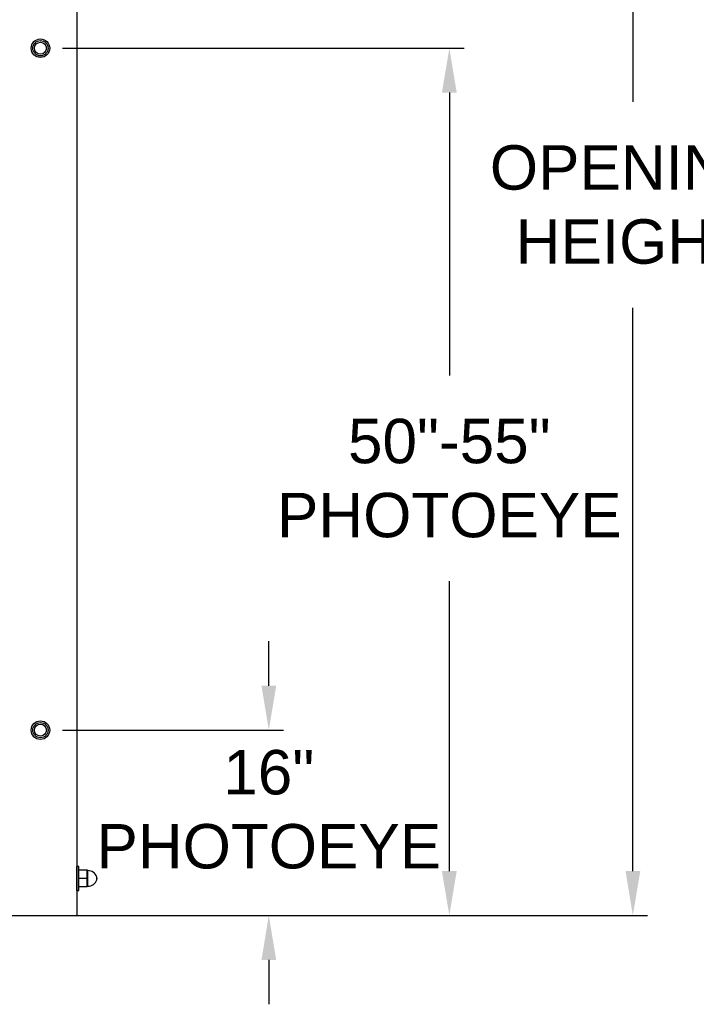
# Model space of a CAD drawing. Header units: inches. Extents: x 218.9 to 312.4, y 214.8 to 247.8.
# Tile 208 of 256: x 259.4 to 260.8, y 239.9 to 242. Entities that reach past the tile are written whole.
import ezdxf

# ---------------------------------------------------------------- set-up
doc = ezdxf.new("R2010")
doc.units = ezdxf.units.IN
doc.header["$LTSCALE"] = 0.25
doc.header["$MEASUREMENT"] = 0
doc.layers.add('ANNOTATIONS', color=1, linetype='Continuous')
doc.layers.add('MOTOR LH', color=7, linetype='Continuous')
doc.styles.add('ARIAL', font='arial.ttf', dxfattribs={"height": 0.09375})
doc.dimstyles.new('STANDARD$0', dxfattribs={"dimtxt": 0.09375, "dimasz": 0.09375, "dimexe": 0.03125, "dimexo": 0.046875, "dimgap": 0.09, "dimtad": 0, "dimtih": 1, "dimtoh": 1, "dimdec": 4, "dimzin": 0, "dimdsep": 46, "dimtxsty": 'ARIAL', "dimcen": 0.09, "dimadec": 0, "dimazin": 0, "dimtfac": 1, "dimtdec": 4, "dimtofl": 0, "dimtmove": 0, "dimatfit": 1, "dimfxl": 1, "dimtolj": 1, "dimtzin": 0, "dimarcsym": 0})

# ---------------------------------------------------------------- blocks, each defined once
blk = doc.blocks.new('*D66')
at = {"layer": 'ANNOTATIONS', "color": 0, "lineweight": -2, "transparency": 16777216}
for p, q in [((259.9067, 240.5883), (259.9067, 240.6821)), ((259.4713, 240.4946), (259.938, 240.4946)), ((259.5441, 240.1034), (259.938, 240.1034)), ((259.9067, 240.0097), (259.9067, 239.9159))]:
    blk.add_line(p, q, dxfattribs=at)
at = {"layer": 'ANNOTATIONS', "color": 0, "transparency": 16777216}
for points in [[(259.8911, 240.5883), (259.9223, 240.5883), (259.9067, 240.4946)], [(259.8911, 240.0097), (259.9223, 240.0097), (259.9067, 240.1034)]]:
    blk.add_solid(points, dxfattribs=at)
at = {"layer": 'defpoints', "color": 0, "transparency": 16777216}
for p in [(259.4245, 240.4946), (259.9067, 240.4946), (259.4972, 240.1034)]:
    blk.add_point(p, dxfattribs=at)
at = {"layer": 'ANNOTATIONS', "color": 0, "transparency": 16777216, "insert": (259.9067, 240.327), "char_height": 0.09375, "attachment_point": 5, "style": 'ARIAL'}
blk.add_mtext('\\A1;16"\\PPHOTOEYE', dxfattribs=at)
blk = doc.blocks.new('*D67')
at = {"layer": 'ANNOTATIONS', "color": 0, "lineweight": -2, "transparency": 16777216}
for p, q in [((259.4713, 241.9339), (260.319, 241.9339)), ((260.2878, 241.8401), (260.2878, 241.2428)), ((260.2878, 240.1972), (260.2878, 240.8091)), ((259.5441, 240.1034), (260.319, 240.1034))]:
    blk.add_line(p, q, dxfattribs=at)
at = {"layer": 'ANNOTATIONS', "color": 0, "transparency": 16777216}
for points in [[(260.2721, 241.8401), (260.3034, 241.8401), (260.2878, 241.9339)], [(260.2721, 240.1972), (260.3034, 240.1972), (260.2878, 240.1034)]]:
    blk.add_solid(points, dxfattribs=at)
at = {"layer": 'defpoints', "color": 0, "transparency": 16777216}
for p in [(259.4245, 241.9339), (260.2878, 241.9339), (259.4972, 240.1034)]:
    blk.add_point(p, dxfattribs=at)
at = {"layer": 'ANNOTATIONS', "color": 0, "transparency": 16777216, "insert": (260.2878, 241.026), "char_height": 0.09375, "attachment_point": 5, "style": 'ARIAL'}
blk.add_mtext('\\A1;50"-55"\\PPHOTOEYE', dxfattribs=at)
blk = doc.blocks.new('*D73')
at = {"layer": 'ANNOTATIONS', "color": 0, "lineweight": -2, "transparency": 16777216}
for p, q in [((259.0807, 243.1034), (260.7065, 243.1034)), ((260.6753, 243.0097), (260.6753, 241.8209)), ((260.6753, 240.1972), (260.6753, 241.386)), ((259.0975, 240.1034), (260.7065, 240.1034))]:
    blk.add_line(p, q, dxfattribs=at)
at = {"layer": 'ANNOTATIONS', "color": 0, "transparency": 16777216}
for points in [[(260.6597, 243.0097), (260.6909, 243.0097), (260.6753, 243.1034)], [(260.6597, 240.1972), (260.6909, 240.1972), (260.6753, 240.1034)]]:
    blk.add_solid(points, dxfattribs=at)
at = {"layer": 'defpoints', "color": 0, "transparency": 16777216}
for p in [(259.0338, 243.1034), (259.0506, 240.1034), (260.6753, 240.1034)]:
    blk.add_point(p, dxfattribs=at)
at = {"layer": 'ANNOTATIONS', "color": 0, "transparency": 16777216, "insert": (260.6753, 241.6034), "char_height": 0.09375, "attachment_point": 5, "style": 'ARIAL'}
blk.add_mtext('\\A1;OPENING \\PHEIGHT', dxfattribs=at)

msp = doc.modelspace()

# ---------------------------------------------------------------- linework, layer by layer
at = {"layer": 'MOTOR LH'}
for p, q in [((259.50101, 243.47967), (259.50101, 240.10342)), ((259.50555, 240.20692), (259.50147, 240.20692)), ((259.50147, 240.19327), (259.50147, 240.20692)), ((259.50149, 240.15617), (259.50149, 240.20692)), ((259.50555, 240.15617), (259.50555, 240.20692)), ((259.52305, 240.19913), (259.50628, 240.19913)), ((259.52233, 240.19913), (259.52305, 240.19034)), ((259.52305, 240.16397), (259.52305, 240.19913)), ((259.5244, 240.19811), (259.52305, 240.19811)), ((259.5244, 240.16499), (259.5244, 240.19811)), ((259.50149, 240.19327), (259.50101, 240.19327)), ((259.52233, 240.18155), (259.50628, 240.18155)), ((259.52305, 240.19034), (259.52233, 240.18155)), ((259.52233, 240.18155), (259.52305, 240.17276)), ((259.54378, 240.17856), (259.54378, 240.18454)), ((259.50101, 240.16983), (259.50149, 240.16983)), ((259.50147, 240.15617), (259.50147, 240.16983)), ((259.50147, 240.15617), (259.50555, 240.15617)), ((259.52305, 240.16397), (259.50628, 240.16397)), ((259.52305, 240.17276), (259.52233, 240.16397)), ((259.52305, 240.16499), (259.5244, 240.16499)), ((258.31829, 240.10342), (259.50101, 240.10342))]:
    msp.add_line(p, q, dxfattribs=at)
for centre, radius in [((259.42445, 241.9339), 0.01956), ((259.42445, 241.9339), 0.01608), ((259.42445, 241.9339), 0.0126), ((259.42445, 240.49459), 0.01956), ((259.42445, 240.49459), 0.01608), ((259.42445, 240.49459), 0.0126)]:
    msp.add_circle(centre, radius, dxfattribs=at)
for centre, radius, start, end in [((259.5244, 240.17749), 0.02063, 20.00519, 90), ((259.5244, 240.18561), 0.02063, 270, 339.99481), ((259.53555, 240.18155), 0.00875, 339.99481, 20.00519)]:
    msp.add_arc(centre, radius, start, end, dxfattribs=at)

# ---------------------------------------------------------------- dimensions: what is measured, and where the dimension line sits
at = {"layer": 'ANNOTATIONS'}
dim = msp.add_linear_dim(base=(260.67528, 240.10342), p1=(259.03383, 243.10342), p2=(259.05058, 240.10342), angle=90, text='OPENING \\PHEIGHT', dimstyle='STANDARD$0', dxfattribs=at)
dim.commit()
dim.dimension.update_dxf_attribs({"geometry": '*D73', "text_midpoint": (260.67528, 241.60342)})
for base, p2, text, picture, middle in [((260.28776, 241.9339), (259.42445, 241.9339), '50"-55"\\PPHOTOEYE', '*D67', (260.28776, 241.02597)), ((259.9067, 240.49459), (259.42445, 240.49459), '16"\\PPHOTOEYE', '*D66', (259.9067, 240.32702))]:
    dim = msp.add_linear_dim(base=base, p1=(259.49721, 240.10342), p2=p2, angle=90, text=text, dimstyle='STANDARD$0', dxfattribs=at)
    dim.commit()
    dim.dimension.update_dxf_attribs({"geometry": picture, "text_midpoint": middle, "dimtype": 160})

doc.saveas('drawing.dxf')
